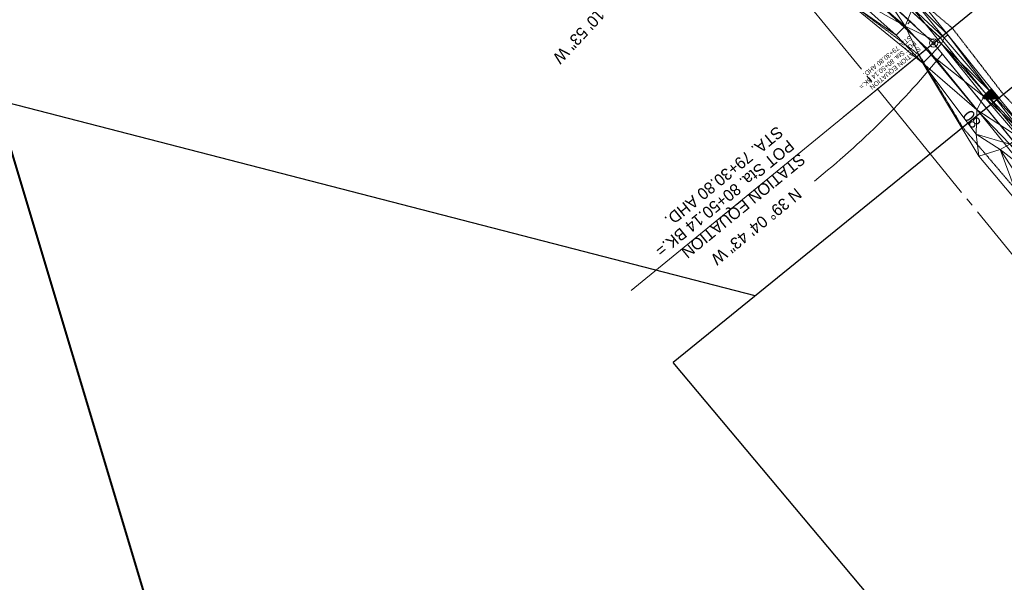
# Model space of a CAD drawing. Extents: x 2399984 to 2508823, y 556481 to 592637.
# Tile 27 of 158: x 2441208 to 2441797, y 559666 to 560003. Entities that reach past the tile are written whole.
import ezdxf
from ezdxf.enums import TextEntityAlignment as Align

# ---------------------------------------------------------------- set-up
doc = ezdxf.new("R2010")
doc.units = 0
doc.header["$MEASUREMENT"] = 0
for name, pattern in [('cl20', [100, 5, -5, 80, -5, 5]), ('cl50', [100, 7.5, -7.5, 70, -7.5, 7.5]), ('constlimit', [0.85, 0.65, -0.1, -0.1]), ('stream', [1.4, 0.7, -0.1, 0.1, -0.1, 0.1, -0.1, 0.1, -0.1])]:
    doc.linetypes.add(name, pattern=pattern)
for name, color, linetype, lineweight in [('DT_X_Triangles', 91, 'Continuous', 0), ('EV_Ecological_Wetlands', 151, 'stream', 13), ('GE_P_CL_20', 7, 'cl20', 13), ('GE_P_CL_50', 7, 'cl50', 13), ('PV_P_Bikeway', 193, 'Continuous', 13), ('RW_P_Const_Limits', 120, 'constlimit', 0), ('RW_X_CL_20', 6, 'cl20', 0), ('SC_Scratch8', 7, 'Continuous', 0)]:
    doc.layers.add(name, color=color, linetype=linetype, lineweight=lineweight)
for name, color, linetype, lineweight, plot in [('GK_Visualization', 30, 'Continuous', 13, False), ('SC_Scratch1', 7, 'Continuous', 0, False), ('SC_Scratch2', 7, 'Continuous', 0, False)]:
    doc.layers.add(name, color=color, linetype=linetype, lineweight=lineweight, plot=plot)
doc.styles.add('Style-font30', font='font30.shx')
doc.styles.add('Style-font31', font='font31.shx')

# ---------------------------------------------------------------- blocks, each defined once
blk = doc.blocks.new('X_20')
at = {"layer": 'GK_Visualization', "color": 1, "linetype": 'Continuous', "lineweight": 0}
for p, q in [((-0.07, -0.07), (0.07, 0.07)), ((-0.07, 0.07), (0.07, -0.07))]:
    blk.add_line(p, q, dxfattribs=at)

msp = doc.modelspace()

# ---------------------------------------------------------------- hatches: boundary and pattern name
at = {"layer": 'EV_Ecological_Wetlands', "linetype": 'Continuous'}
h = msp.add_hatch(dxfattribs=at)
h.set_pattern_fill('HATCH', color=256, style=0, pattern_type=2)
h.set_pattern_definition([(174.0787, (2441778.0779, 559895.6094), (-0.103162, -0.994665), [])])
h.paths.add_polyline_path([(2441788.96, 559961.45), (2441786.68, 559959.6), (2441784.84, 559957.76), (2441783.97, 559957.22), (2441783.86, 559956.13), (2441784.62, 559955.59), (2441786.79, 559955.16), (2441790.05, 559955.37), (2441793.95, 559955.59)])
h = msp.add_hatch(dxfattribs=at)
h.set_pattern_fill('HATCH', color=256, style=0, pattern_type=2)
h.set_pattern_definition([(218.3904, (2441751.79118, 559927.13896), (0.155254, -0.1959495), [])])
h.paths.add_polyline_path([(2441788.96, 559961.45), (2441786.68, 559959.6), (2441784.84, 559957.76), (2441783.97, 559957.22), (2441783.86, 559956.13), (2441784.62, 559955.59), (2441786.79, 559955.16), (2441790.05, 559955.37), (2441793.95, 559955.59)])

# ---------------------------------------------------------------- linework, layer by layer
at = {"layer": 'EV_Ecological_Wetlands', "linetype": 'Continuous', "flags": 128}
msp.add_lwpolyline([(2441788.96, 559961.45), (2441786.68, 559959.6), (2441784.84, 559957.76), (2441783.97, 559957.22), (2441783.86, 559956.13), (2441784.62, 559955.59), (2441786.79, 559955.16), (2441790.05, 559955.37), (2441793.95, 559955.59), (2441788.96, 559961.45)], close=True, dxfattribs=at)
msp.add_lwpolyline([(2441788.96, 559961.45), (2441786.68, 559959.6), (2441784.84, 559957.76), (2441783.97, 559957.22), (2441783.86, 559956.13), (2441784.62, 559955.59), (2441786.79, 559955.16), (2441790.05, 559955.37), (2441793.95, 559955.59), (2441788.96, 559961.45)], close=True, dxfattribs=at)
at = {"layer": 'GE_P_CL_20'}
for p, q in [((2441754.32, 559988.88), (2441501.34, 560223.29)), ((2442251.31, 559376.86), (2441754.32, 559988.88))]:
    msp.add_line(p, q, dxfattribs=at)
at = {"layer": 'GE_P_CL_20', "linetype": 'Continuous'}
for p, q in [((2441740.23, 560001.93), (2441738.87, 560000.46)), ((2441753.54, 559988.25), (2441700.4, 559944.77))]:
    msp.add_line(p, q, dxfattribs=at)
msp.add_circle((2441754.32, 559988.88), 1, dxfattribs=at)
at = {"layer": 'GE_P_CL_50'}
for p, q in [((2441754.32, 559988.88), (2441570.48, 560159.23)), ((2442251.31, 559376.86), (2441754.32, 559988.88))]:
    msp.add_line(p, q, dxfattribs=at)
at = {"layer": 'GE_P_CL_50', "linetype": 'Continuous'}
for p, q in [((2441752.38, 559987.3), (2441573.4, 559840.88)), ((2441785.92, 559949.96), (2441782.04, 559946.81))]:
    msp.add_line(p, q, dxfattribs=at)
msp.add_circle((2441754.32, 559988.88), 2.5, dxfattribs=at)
msp.add_circle((2441754.32, 559988.88), 2.5, dxfattribs=at)
at = {"layer": 'GE_P_CL_50', "linetype": 'Continuous', "extrusion": (0, 0, -1)}
msp.add_arc((-2441361.62, 560306.39), 513.22, 219.15106, 231.22244, dxfattribs=at)
at = {"layer": 'GK_Visualization', "color": 1}
msp.add_line((2441754.32, 559988.88), (2441570.48, 560159.23), dxfattribs=at)
at = {"layer": 'GK_Visualization', "color": 1, "flags": 128}
msp.add_lwpolyline([(2443312.23, 558325.74), (2443280.68, 558427.93, 0.449483), (2443198.98, 558465.05), (2443070.06, 558407.74, -0.099787), (2443046.91, 558402.58), (2442900.2, 558399.57, -0.279414), (2442846.36, 558430.71), (2442766.38, 558576.62), (2442669.3, 558791.73), (2442536.89, 558995), (2442488.3, 559067.36), (2442339.87, 559261.21), (2442251.31, 559376.86), (2441754.32, 559988.88)], format="xyb", dxfattribs=at)
at = {"layer": 'PV_P_Bikeway', "color": 193}
msp.add_line((2441573.87, 560162.9), (2441757.98, 559992.31), dxfattribs=at)
at = {"layer": 'PV_P_Bikeway'}
msp.add_line((2441567.08, 560155.56), (2441750.66, 559985.45), dxfattribs=at)
at = {"layer": 'PV_P_Bikeway', "color": 193, "lineweight": 13}
for p, q in [((2442255.19, 559380.02), (2441757.98, 559992.31)), ((2442247.43, 559373.71), (2441750.66, 559985.45))]:
    msp.add_line(p, q, dxfattribs=at)
at = {"layer": 'RW_P_Const_Limits', "flags": 128}
for points in [[(2442238.02, 559415.35), (2442205.36, 559453.24), (2442174.58, 559492.66), (2442144.39, 559532.55), (2442112.1, 559570.74), (2442076.84, 559606.51), (2442045.87, 559645.77), (2442015.86, 559685.81), (2441982.18, 559722.87), (2441955.7, 559765.78), (2441930.64, 559809.84), (2441888.63, 559840.13), (2441858.73, 559880.26), (2441830.95, 559922.11), (2441796.06, 559958.19), (2441765.54, 559997.82), (2441710.85, 560043.78), (2441674.48, 560078.1), (2441589.59, 560179.86)], [(2441933.93, 559748.1), (2441933.93, 559748.1), (2441896.45, 559782.07), (2441864.87, 559820.84), (2441829.46, 559856.49), (2441804.18, 559900.37), (2441771.73, 559938.43), (2441745.73, 559981.73), (2441691.35, 560022.73), (2441654.27, 560056.28)]]:
    msp.add_lwpolyline(points, dxfattribs=at)
at = {"layer": 'RW_X_CL_20'}
msp.add_line((2442616.69, 558860.03), (2438921.81, 563402.2), dxfattribs=at)
at = {"layer": 'SC_Scratch1', "color": 3, "lineweight": 30}
msp.add_line((2441754.32, 559988.88), (2442129, 560294.3), dxfattribs=at)
at = {"layer": 'SC_Scratch1', "color": 4, "lineweight": 30}
for p, q in [((2441647.52, 559837.57), (2440280.16, 560190.66)), ((2441938.96, 560074.24), (2441598.55, 559797.8)), ((2442485.78, 558741.19), (2441598.55, 559797.8))]:
    msp.add_line(p, q, dxfattribs=at)
at = {"layer": 'SC_Scratch2', "color": 4, "linetype": 'Continuous', "lineweight": 30}
msp.add_line((2441757.72, 559992.55), (2441573.87, 560162.9), dxfattribs=at)
at = {"layer": 'SC_Scratch8', "color": 2, "lineweight": 40}
msp.add_line((2441107, 560242.08), (2441323.4, 559521.83), dxfattribs=at)

# ---------------------------------------------------------------- block references
at = {"layer": 'GK_Visualization', "color": 1, "linetype": 'Continuous', "lineweight": 0}
msp.add_blockref('X_20', (2441754.32, 559988.88), dxfattribs=at)

# ---------------------------------------------------------------- texts
at = {"layer": 'GE_P_CL_20', "linetype": 'Continuous', "insert": (2441739.89, 559993.58), "char_height": 2.8, "attachment_point": 7, "rotation": 219.28536, "line_spacing_factor": 0.9, "style": 'Style-font31'}
msp.add_mtext('STATION EQUATION\\PPOT Sta. 80+50.14 BK.=\\PSTA. 79+30.80 AHD.', dxfattribs=at)
at = {"layer": 'GE_P_CL_50', "linetype": 'Continuous', "style": 'Style-font31'}
for s, rotation, p in [('N 47%%d 10\' 53" W', 227.18135, (2441553.58, 560000.08)), ('N 39%%d 04\' 43" W', 219.07875, (2441650.54, 559876.39))]:
    msp.add_text(s, height=7, rotation=rotation, dxfattribs=at).set_placement(p, align=Align.TOP_CENTER)
msp.add_text('80', height=7, rotation=129.07875, dxfattribs=at).set_placement((2441779.88, 559945.51), align=Align.CENTER)
at = {"layer": 'GE_P_CL_50', "linetype": 'Continuous', "insert": (2441653.9, 559947.79), "char_height": 7, "attachment_point": 7, "rotation": 219.28536, "line_spacing_factor": 0.9, "style": 'Style-font31'}
msp.add_mtext('STATION EQUATION\\PPOT Sta. 80+50.14 BK.=\\PSTA. 79+30.80 AHD.\\P\\P', dxfattribs=at)
at = {"layer": 'GK_Visualization', "color": 1, "style": 'Style-font30'}
msp.add_text('TEMP100', height=0.14, dxfattribs=at).set_placement((2441754.32, 559988.88), align=Align.RIGHT)

# ---------------------------------------------------------------- meshes
at = {"layer": 'DT_X_Triangles'}
mesh = msp.add_polyface(dxfattribs=at)
corners = [(2441661.8, 560070.06), (2441675.22, 560077.38), (2441694.71, 560053.83), (2441687.48, 560047.78), (2441685.37, 560044.02), (2441678.43, 560080.59), (2441701.33, 560058.7), (2441678.38, 560037.28), (2441706.4, 560016.48), (2441700.67, 560015.48), (2441680.91, 560083.69), (2441702.6, 560061.82), (2441683.65, 560086.29), (2441685.92, 560089.01), (2441709.23, 560023.33), (2441706.44, 560063.4), (2441716.51, 560030.21), (2441731.88, 559993.67), (2441747.9, 559976.89), (2441721.06, 560032.61), (2441728.12, 560036.65), (2441737.42, 559998.95), (2441741.78, 560009.82), (2441725.65, 560034.46), (2441746.39, 560014.18), (2441744.33, 560011.95), (2441759.05, 559988.31), (2441752.93, 559981.81), (2441760.73, 559991.99), (2441762.86, 559993.76), (2441788.2, 559959.83)]
mesh.append_faces([[corners[k] for k in face] for face in [(0, 1, 2), (0, 2, 3), (0, 3, 4), (1, 5, 6), (1, 6, 2), (7, 8, 9), (7, 4, 8), (5, 10, 11), (5, 11, 6), (10, 12, 11), (12, 13, 11), (4, 3, 14), (4, 14, 8), (13, 15, 11), (3, 16, 14), (3, 2, 16), (2, 6, 16), (9, 8, 17), (9, 17, 18), (6, 11, 19), (6, 19, 16), (11, 15, 20), (11, 20, 19), (8, 14, 21), (8, 21, 17), (14, 16, 21), (16, 19, 22), (16, 22, 21), (19, 20, 23), (19, 23, 22), (23, 20, 24), (23, 24, 25), (23, 25, 22), (17, 21, 18), (21, 22, 26), (21, 26, 27), (21, 27, 18), (22, 25, 28), (22, 28, 26), (25, 24, 29), (25, 29, 28), (28, 29, 30)]])
mesh = msp.add_polyface(dxfattribs=at)
corners = [(2441747.9, 559976.89), (2441752.93, 559981.81), (2441780.2, 559948.83), (2441779.81, 559934.34), (2441781.4, 559921.12), (2441759.05, 559988.31), (2441784.39, 559956.9), (2441760.73, 559991.99), (2441788.2, 559959.83), (2441786.42, 559957.7), (2441762.86, 559993.76), (2441789.23, 559961.1), (2441794.08, 559925.09), (2441800.01, 559928.36), (2441805.39, 559932.47), (2441806.88, 559890.91), (2441807.24, 559935.39), (2441809.33, 559936.53), (2441820.01, 559905.12), (2441815.17, 559893.05), (2441822.37, 559909.42), (2441824.75, 559911.27), (2441829.73, 559879.07), (2441855.89, 559832.31), (2441861.92, 559821.16), (2441826.88, 559914.63), (2441841.35, 559891.58), (2441839.37, 559889.57), (2441844.43, 559892.93), (2441875.63, 559841.43), (2441864.55, 559832.02), (2441873.38, 559853.65)]
mesh.append_faces([[corners[k] for k in face] for face in [(0, 1, 2), (0, 2, 3), (0, 3, 4), (1, 5, 6), (1, 6, 2), (5, 7, 8), (5, 8, 9), (5, 9, 6), (10, 11, 8), (3, 12, 4), (3, 2, 13), (3, 13, 12), (2, 6, 14), (2, 14, 13), (4, 12, 15), (6, 9, 16), (6, 16, 14), (9, 8, 16), (8, 11, 17), (8, 17, 16), (12, 13, 18), (12, 18, 19), (12, 19, 15), (13, 14, 20), (13, 20, 18), (14, 16, 17), (14, 17, 21), (14, 21, 20), (15, 19, 22), (15, 22, 23), (15, 23, 24), (17, 25, 21), (19, 18, 22), (18, 20, 26), (18, 26, 27), (18, 27, 22), (20, 21, 26), (21, 25, 28), (21, 28, 26), (22, 27, 29), (22, 30, 23), (27, 26, 31)]])

doc.saveas('drawing.dxf')
